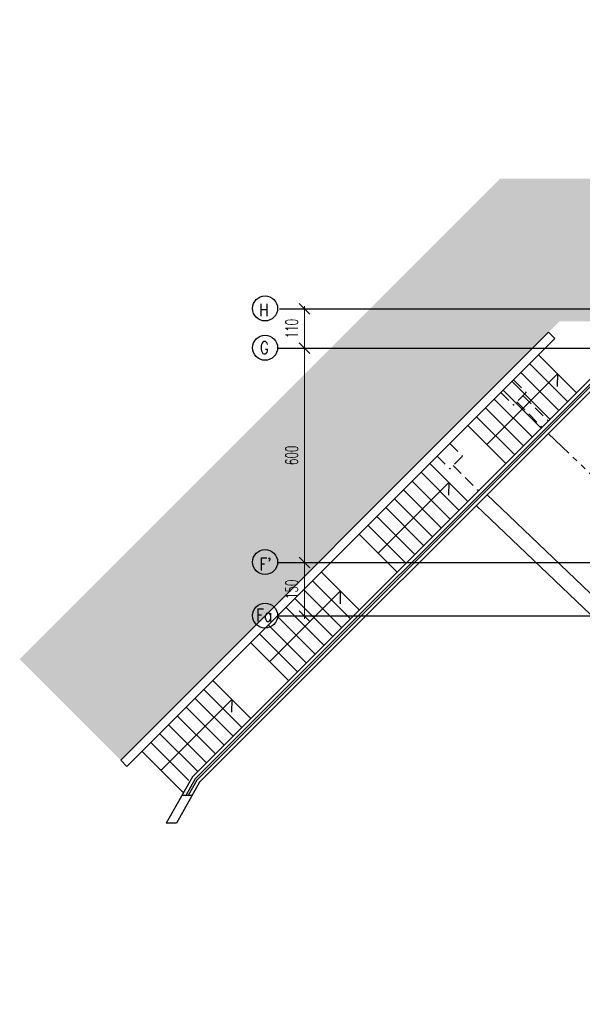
# Model space of a CAD drawing. Header units: centimetres. Extents: x -228435 to 46820, y -89367 to 152985.
# Tile 13 of 252: x -112629 to -96871, y 58630 to 86198. Entities that reach past the tile are written whole.
import ezdxf

# ---------------------------------------------------------------- set-up
doc = ezdxf.new("R2010")
doc.units = ezdxf.units.CM
doc.header["$LTSCALE"] = 50
doc.header["$PDMODE"] = 35
doc.header["$PDSIZE"] = 0.1
for name, pattern in [('Kondygnacja  -0_5$0$HIDDEN', [9.525, 6.35, -3.175]), ('Kondygnacja  -0_5$0$PHANTOM2', [31.75, 15.875, -3.175, 3.175, -3.175, 3.175, -3.175]), ('Osie rzutów$0$DASHDOT2', [12.7, 6.35, -3.175, 0, -3.175])]:
    doc.linetypes.add(name, pattern=pattern)
doc.layers.get('0').update_dxf_attribs({"color": 8})
doc.layers.get('DEFPOINTS').update_dxf_attribs({"color": 8})
for name, color, linetype in [('Kondygnacja  -0_5$0$ARCH_GRUNT', 8, 'Continuous'), ('Kondygnacja  -0_5$0$ARCH_INFO_SCHODY_IST', 8, 'Continuous'), ('Kondygnacja  -0_5$0$ARCH_NIEWIDOK_IST', 8, 'Kondygnacja  -0_5$0$HIDDEN'), ('Kondygnacja  -0_5$0$ARCH_ODWODNIENIE_IST', 8, 'Kondygnacja  -0_5$0$PHANTOM2'), ('Kondygnacja  -0_5$0$ARCH_SCHODY ZEW.', 8, 'Continuous'), ('Kondygnacja  -0_5$0$ARCH_WIDOK_IST', 8, 'Continuous'), ('Osie rzutów$0$ARCH_INFO_OSIE_IST', 8, 'Osie rzutów$0$DASHDOT2'), ('Osie rzutów$0$ARCH_INFO_OSIE_OPISY_IST', 8, 'Continuous')]:
    doc.layers.add(name, color=color, linetype=linetype)
doc.layers.add('Osie rzutów$0$ARCH_INFO_WYMIARY', color=8, linetype='Continuous', lineweight=9)
doc.styles.add('Osie rzutów$0$ROMANS-250-CM', font='romans.shx', dxfattribs={"width": 0.8, "height": 50})
doc.styles.add('Osie rzutów$0$wymiary_cuprum', font='Romans.shx', dxfattribs={"width": 0.6})
doc.dimstyles.new('Osie rzutów$0$ARCH_ CT', dxfattribs={"dimtxt": 20, "dimasz": 20, "dimexe": 12, "dimexo": 20, "dimgap": 5, "dimtad": 1, "dimdec": 1, "dimrnd": 0.5, "dimzin": 9, "dimdsep": 46, "dimtxsty": 'Osie rzutów$0$wymiary_cuprum', "dimblk": 'Osie rzutów$0$_Oblique', "dimcen": 8, "dimdle": 12, "dimclrd": 256, "dimclre": 256, "dimclrt": 55, "dimadec": 1, "dimazin": 0, "dimtfac": 1, "dimtdec": 1, "dimtmove": 1, "dimatfit": 2, "dimldrblk": 'Osie rzutów$0$_Dot', "dimfxl": 0, "dimtolj": 1, "dimtzin": 0, "dimlwd": -1, "dimlwe": -1, "dimarcsym": 0})

# ---------------------------------------------------------------- blocks, each defined once
blk = doc.blocks.new('Osie rzutów$0$_Oblique')
at = {"color": 0, "linetype": 'ByBlock', "lineweight": -2}
blk.add_line((-0.5, -0.5), (0.5, 0.5), dxfattribs=at)
blk = doc.blocks.new('*D295')
at = {"layer": 'DEFPOINTS', "color": 0}
for p in [(1682.4, 12200), (1648.5, 11600), (1682.4, 11600)]:
    blk.add_point(p, dxfattribs=at)
at = {"layer": 'Osie rzutów$0$ARCH_INFO_WYMIARY'}
for p, q in [((1667.4, 12200), (1640.5, 12200)), ((1648.5, 12208), (1648.5, 11592)), ((1667.4, 11600), (1640.5, 11600))]:
    blk.add_line(p, q, dxfattribs=at)
at = {"layer": 'Osie rzutów$0$ARCH_INFO_WYMIARY', "xscale": 30, "yscale": 30, "zscale": 30}
for p, rotation in [((1648.5, 12200), 90), ((1648.5, 11600), 270)]:
    blk.add_blockref('Osie rzutów$0$_Oblique', p, dxfattribs=dict(at, rotation=rotation))
at = {"layer": 'Osie rzutów$0$ARCH_INFO_WYMIARY', "color": 55, "insert": (1613, 11900), "char_height": 35, "attachment_point": 5, "rotation": 90, "style": 'Osie rzutów$0$wymiary_cuprum'}
blk.add_mtext('\\A1;600', dxfattribs=at)
blk = doc.blocks.new('Osie rzutów$0$_Dot')
at = {"color": 0, "linetype": 'ByBlock', "lineweight": -2}
blk.add_line((-0.5, 0), (-1, 0), dxfattribs=at)
at = {"color": 0, "linetype": 'ByBlock', "const_width": 0.5}
blk.add_lwpolyline([(-0.25, 0, 1), (0.25, 0, 1)], format="xyb", close=True, dxfattribs=at)
blk = doc.blocks.new('*D296')
at = {"layer": 'DEFPOINTS', "color": 0}
for p in [(1682.4, 12310), (1648.5, 12200), (1682.4, 12200)]:
    blk.add_point(p, dxfattribs=at)
at = {"layer": 'Osie rzutów$0$ARCH_INFO_WYMIARY'}
for p, q in [((1667.4, 12310), (1640.5, 12310)), ((1648.5, 12318), (1648.5, 12192)), ((1667.4, 12200), (1640.5, 12200))]:
    blk.add_line(p, q, dxfattribs=at)
at = {"layer": 'Osie rzutów$0$ARCH_INFO_WYMIARY', "xscale": 30, "yscale": 30, "zscale": 30}
for p, rotation in [((1648.5, 12310), 90), ((1648.5, 12200), 270)]:
    blk.add_blockref('Osie rzutów$0$_Oblique', p, dxfattribs=dict(at, rotation=rotation))
at = {"layer": 'Osie rzutów$0$ARCH_INFO_WYMIARY', "color": 55, "insert": (1613, 12255), "char_height": 35, "attachment_point": 5, "rotation": 90, "style": 'Osie rzutów$0$wymiary_cuprum'}
blk.add_mtext('\\A1;110', dxfattribs=at)
blk = doc.blocks.new('*D297')
at = {"layer": 'DEFPOINTS', "color": 0}
for p in [(1682.4, 11600), (1648.5, 11450), (1682.4, 11450)]:
    blk.add_point(p, dxfattribs=at)
at = {"layer": 'Osie rzutów$0$ARCH_INFO_WYMIARY'}
for p, q in [((1648.5, 11608), (1648.5, 11442)), ((1667.4, 11600), (1640.5, 11600)), ((1667.4, 11450), (1640.5, 11450))]:
    blk.add_line(p, q, dxfattribs=at)
at = {"layer": 'Osie rzutów$0$ARCH_INFO_WYMIARY', "xscale": 30, "yscale": 30, "zscale": 30}
for p, rotation in [((1648.5, 11600), 90), ((1648.5, 11450), 270)]:
    blk.add_blockref('Osie rzutów$0$_Oblique', p, dxfattribs=dict(at, rotation=rotation))
at = {"layer": 'Osie rzutów$0$ARCH_INFO_WYMIARY', "color": 55, "insert": (1613, 11525), "char_height": 35, "attachment_point": 5, "rotation": 90, "style": 'Osie rzutów$0$wymiary_cuprum'}
blk.add_mtext('\\A1;150', dxfattribs=at)
blk = doc.blocks.new('Osie rzutów')
at = {"layer": 'Osie rzutów$0$ARCH_INFO_OSIE_IST', "ltscale": 10}
for p, q in [((1578.78, 12310), (4336.04, 12310)), ((1573.48, 12200), (4336.04, 12200)), ((1573.48, 11600), (4336.04, 11600)), ((4336.04, 11450), (1573.48, 11450))]:
    blk.add_line(p, q, dxfattribs=at)
at = {"layer": 'Osie rzutów$0$ARCH_INFO_OSIE_OPISY_IST'}
for centre in [(1538.5, 12311.26), (1538.5, 12201.26), (1538.5, 11601.26), (1538.5, 11451.26)]:
    blk.add_circle(centre, 35, dxfattribs=at)
at = {"layer": 'Osie rzutów$0$ARCH_INFO_OSIE_OPISY_IST', "style": 'Osie rzutów$0$ROMANS-250-CM', "width": 0.8}
for s, p in [('H', (1521.37, 12289.59)), ('G', (1523.8, 12183.97)), ("F'", (1522.72, 11578.01)), ('Fa', (1513.77, 11435.15))]:
    blk.add_text(s, height=35, dxfattribs=at).set_placement(p)
at = {"layer": 'Osie rzutów$0$ARCH_INFO_WYMIARY'}
for base, p1, p2, picture, middle in [((1648.48, 12200), (1682.41, 12310), (1682.41, 12200), '*D296', (1648.48, 12255)), ((1648.48, 11450), (1682.41, 11600), (1682.41, 11450), '*D297', (1648.48, 11525))]:
    dim = blk.add_linear_dim(base=base, p1=p1, p2=p2, angle=270, dimstyle='Osie rzutów$0$ARCH_ CT', override={"dimtxt": 35, "dimasz": 30, "dimexe": 8, "dimexo": 15, "dimgap": 18, "dimdle": 8}, dxfattribs=at)
    dim.commit()
    dim.dimension.update_dxf_attribs({"geometry": picture, "text_midpoint": middle, "dimtype": 160})
dim = blk.add_linear_dim(base=(1648.48, 11600), p1=(1682.41, 12200), p2=(1682.41, 11600), angle=270, dimstyle='Osie rzutów$0$ARCH_ CT', override={"dimtxt": 35, "dimasz": 30, "dimexe": 8, "dimexo": 15, "dimgap": 18, "dimdle": 8}, dxfattribs=at)
dim.commit()
dim.dimension.update_dxf_attribs({"geometry": '*D295', "text_midpoint": (1612.98, 11900)})

msp = doc.modelspace()

# ---------------------------------------------------------------- hatches: boundary and pattern name
at = {"layer": 'Kondygnacja  -0_5$0$ARCH_GRUNT', "linetype": 'Continuous', "lineweight": 5}
h = msp.add_hatch(dxfattribs=at)
h.set_pattern_fill('EARTH', color=256, scale=150.000081, angle=45, style=0)
h.set_pattern_definition([(45, (-121140, -45000), (-1e-09, 1347.039), [952.5005, -952.5005]), (45, (-121392.6, -44747.4), (-1e-09, 1347.039), [952.5005, -952.5005]), (45, (-121645.1, -44494.9), (-1e-09, 1347.039), [952.5005, -952.5005]), (135, (-121645.1, -44326.5), (-1347.039, -1e-09), [952.5005, -952.5005]), (135, (-121392.6, -44073.9), (-1347.039, -1e-09), [952.5005, -952.5005]), (135, (-121140, -43821.3), (-1347.039, -1e-09), [952.5005, -952.5005])])
h.paths.add_polyline_path([(-109800.334, 65464.54), (-97514.874, 77750), (-71890, 77750), (-71890, 102550), (-45638.959, 102550), (-33938.959, 90850), (-21790, 90850), (-21790, 82420), (-19190, 82420), (-19190, 79646.447), (-20488.223, 78348.223), (-20936.447, 77900), (-10065.736, 77900), (13934.264, 53900), (20210, 53900), (20210, 43250), (19310, 43250), (19310, 42946.447), (17513.553, 41150), (14360, 41150), (14360, 40060), (28010, 40070.689), (28010, 44557.06), (28010, 49088.932), (24210, 51112.647), (24210, 57900), (15591.118, 57900), (-8408.882, 81900), (-15190, 81900), (-15190, 86020), (-17790, 86020), (-17790, 94850), (-32282.105, 94850), (-43982.105, 106550), (-75890, 106550), (-75890, 81750), (-99171.728, 81750), (-112628.761, 68292.967)])

# ---------------------------------------------------------------- linework, layer by layer
at = {"layer": 'Kondygnacja  -0_5$0$ARCH_INFO_SCHODY_IST'}
for p, q in [((-97567.386, 76283.274), (-99547.285, 74303.375)), ((-97567.386, 76283.274), (-97576.267, 75927.084)), ((-100607.946, 73242.715), (-102587.845, 71262.816)), ((-100607.946, 73242.715), (-100616.826, 72886.525)), ((-103648.505, 70202.155), (-105628.404, 68222.257)), ((-103648.505, 70202.155), (-103657.386, 69845.966)), ((-106689.064, 67161.596), (-108668.963, 65181.697)), ((-106689.064, 67161.596), (-106697.945, 66805.407))]:
    msp.add_line(p, q, dxfattribs=at)
at = {"layer": 'Kondygnacja  -0_5$0$ARCH_NIEWIDOK_IST'}
for p, q in [((-98797.752, 76113.568), (-98444.199, 75760.015)), ((-99151.306, 75760.015), (-98797.752, 75406.461)), ((-98444.199, 75760.015), (-98797.752, 75406.461)), ((-98532.587, 75671.626), (-97825.48, 74964.52)), ((-98709.364, 75494.85), (-98002.257, 74787.743)), ((-100579.661, 74331.659), (-100226.108, 73978.106)), ((-100933.215, 73978.106), (-100579.661, 73624.552)), ((-100226.108, 73978.106), (-100579.661, 73624.552)), ((-100491.273, 73712.941), (-99784.166, 73005.834))]:
    msp.add_line(p, q, dxfattribs=at)
at = {"layer": 'Kondygnacja  -0_5$0$ARCH_ODWODNIENIE_IST'}
msp.add_line((-97825.407, 74611.039), (-91840, 68900), dxfattribs=at)
at = {"layer": 'Kondygnacja  -0_5$0$ARCH_SCHODY ZEW.'}
for p, q in [((-98097.716, 76813.604), (-97037.056, 75752.944)), ((-98345.204, 76566.117), (-97284.544, 75505.456)), ((-98592.691, 76318.629), (-97532.031, 75257.969)), ((-99087.666, 75823.654), (-98027.006, 74762.994)), ((-98840.179, 76071.142), (-97779.518, 75010.482)), ((-99335.153, 75576.167), (-98274.493, 74515.507)), ((-99582.641, 75328.68), (-98521.981, 74268.019)), ((-99830.128, 75081.192), (-98769.468, 74020.532)), ((-100077.615, 74833.705), (-99016.955, 73773.045)), ((-101138.276, 73773.045), (-100077.615, 72712.385)), ((-101385.763, 73525.557), (-100325.103, 72464.897)), ((-101633.25, 73278.07), (-100572.59, 72217.41)), ((-102128.225, 72783.095), (-101067.565, 71722.435)), ((-101880.738, 73030.583), (-100820.078, 71969.922)), ((-102375.712, 72535.608), (-101315.052, 71474.948)), ((-102623.2, 72288.12), (-101562.54, 71227.46)), ((-102870.687, 72040.633), (-101810.027, 70979.973)), ((-103118.175, 71793.146), (-102057.514, 70732.486)), ((-103118.175, 71793.146), (-102057.514, 70732.486)), ((-104178.835, 70732.486), (-103118.175, 69671.825)), ((-104426.322, 70484.998), (-103365.662, 69424.338)), ((-104673.81, 70237.511), (-103613.149, 69176.851)), ((-104921.297, 69990.023), (-103860.637, 68929.363)), ((-105416.272, 69495.049), (-104355.611, 68434.389)), ((-105168.784, 69742.536), (-104108.124, 68681.876)), ((-105663.759, 69247.561), (-104603.099, 68186.901)), ((-105911.246, 69000.074), (-104850.586, 67939.414)), ((-106158.734, 68752.587), (-105098.074, 67691.926)), ((-107219.394, 67691.926), (-106158.734, 66631.266)), ((-107466.881, 67444.439), (-106406.221, 66383.779)), ((-107714.369, 67196.952), (-106653.708, 66136.292)), ((-107961.856, 66949.464), (-106901.196, 65888.804)), ((-108456.831, 66454.49), (-107396.171, 65393.829)), ((-108209.343, 66701.977), (-107148.683, 65641.317)), ((-108704.318, 66207.002), (-107643.658, 65146.342)), ((-108951.806, 65959.515), (-107891.145, 64898.855)), ((-109199.293, 65712.027), (-108041.688, 64554.422))]:
    msp.add_line(p, q, dxfattribs=at)
at = {"layer": 'Kondygnacja  -0_5$0$ARCH_WIDOK_IST'}
for p, q in [((-97814.874, 77450), (-109800.334, 65464.54)), ((-97638.097, 77273.223), (-109623.557, 65287.763)), ((-95340, 77450), (-107790, 65000)), ((-95298.579, 77350), (-107709.641, 64938.938)), ((-95277.868, 77300), (-107669.462, 64908.406)), ((-95236.447, 77200), (-107589.103, 64847.344)), ((-97814.874, 77450), (-97638.097, 77273.223)), ((-99547.428, 72903.279), (-95840, 69365.797)), ((-99844.27, 72592.176), (-96090, 69010)), ((-109800.334, 65464.54), (-109623.557, 65287.763)), ((-107790, 65000), (-108524.315, 63700)), ((-107589.103, 64847.344), (-108237.188, 63700)), ((-107709.641, 64938.938), (-107970.862, 64476.483)), ((-107669.462, 64908.406), (-107913.437, 64476.483)), ((-107798.586, 64476.483), (-108085.712, 64476.483)), ((-108237.188, 63700), (-108524.315, 63700))]:
    msp.add_line(p, q, dxfattribs=at)

# ---------------------------------------------------------------- block references
at = {"layer": 'Osie rzutów$0$ARCH_INFO_OSIE_OPISY_IST', "xscale": 10, "yscale": 10, "zscale": 10}
msp.add_blockref('Osie rzutów', (-121140, -45000), dxfattribs=at)

doc.saveas('drawing.dxf')
